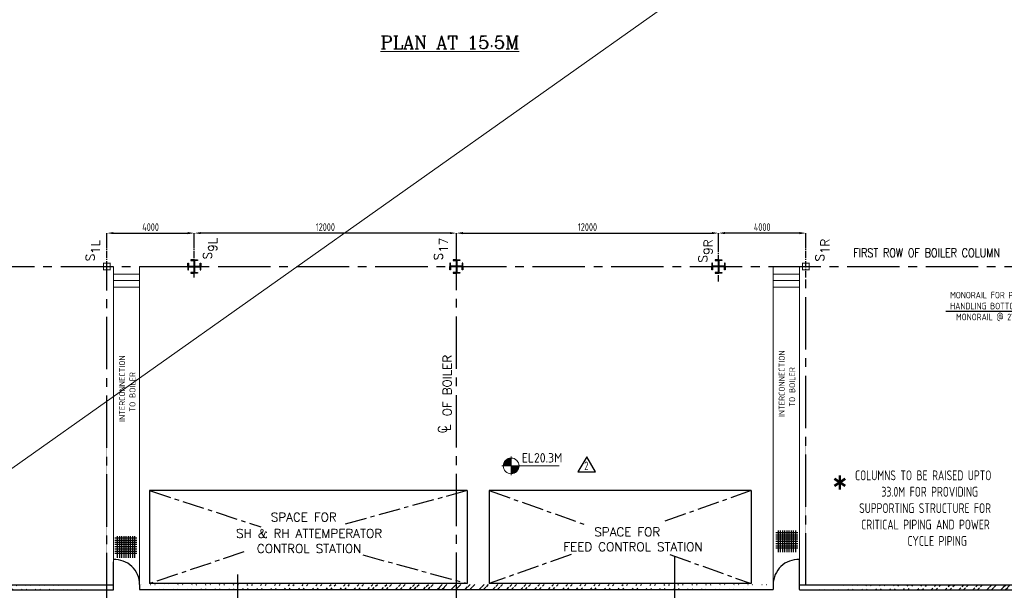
# Model space of a CAD drawing. Extents: x -287416 to 4934791, y -504132 to 1826789.
# Tile 90 of 256: x 12071 to 57147, y 173857 to 199956. Entities that reach past the tile are written whole.
import ezdxf
from ezdxf.enums import TextEntityAlignment as Align

# ---------------------------------------------------------------- set-up
doc = ezdxf.new("R2010")
doc.units = 0
doc.header["$LTSCALE"] = 800
doc.header["$MEASUREMENT"] = 0
doc.linetypes.add('CENTER', pattern=[2, 1.25, -0.25, 0.25, -0.25])
doc.linetypes.add('CENTER2', pattern=[1.125, 0.75, -0.125, 0.125, -0.125])
doc.layers.get('0').update_dxf_attribs({"linetype": 'CONTINUOUS'})
doc.layers.get('DEFPOINTS').update_dxf_attribs({"linetype": 'CONTINUOUS'})
for name, color, linetype in [('CENTER', 2, 'CENTER'), ('COL', 1, 'CENTER'), ('GRID', 8, 'CENTER'), ('GT_1', 7, 'CONTINUOUS'), ('HANGERS', 1, 'CONTINUOUS'), ('HATCH', 9, 'CONTINUOUS'), ('LOGO', 7, 'CONTINUOUS'), ('obk', 7, 'CONTINUOUS'), ('OBN', 1, 'CONTINUOUS'), ('TXT', 4, 'CONTINUOUS'), ('WALL', 6, 'CONTINUOUS')]:
    doc.layers.add(name, color=color, linetype=linetype)
for name, color, linetype, lineweight in [('DIM', 4, 'CONTINUOUS', 15), ('T', 3, 'CONTINUOUS', 15), ('TEXT', 3, 'CONTINUOUS', 15)]:
    doc.layers.add(name, color=color, linetype=linetype, lineweight=lineweight)
doc.styles.add('c5', font='complex.shx', dxfattribs={"height": 5})
doc.styles.add('ROMANC', font='romanc')
doc.styles.add('ROMANS', font='ISO9.shx', dxfattribs={"width": 0.8})
doc.styles.add('S1', font='SIMPLEX.SHX', dxfattribs={"height": 200})
doc.styles.add('S3', font='ROMANS1.SHX', dxfattribs={"width": 0.8})
doc.styles.get("Standard").update_dxf_attribs({"font": 'ISO9'})
doc.dimstyles.get("Standard").update_dxf_attribs({"dimtxt": 0.18, "dimasz": 0.18, "dimexe": 0.18, "dimexo": 0.0625, "dimgap": 0.09, "dimtad": 0, "dimtih": 1, "dimtoh": 1, "dimdec": 4, "dimzin": 0, "dimdsep": 46, "dimtxsty": 'Standard', "dimcen": 0.09, "dimadec": 0, "dimazin": 0, "dimtfac": 1, "dimtdec": 4, "dimtofl": 0, "dimtmove": 0, "dimatfit": 3, "dimfxl": 1, "dimtolj": 1, "dimtzin": 0, "dimarcsym": 0})
doc.dimstyles.new('STANDARD$0', dxfattribs={"dimtxt": 250, "dimasz": 200, "dimexe": 0, "dimexo": 0, "dimgap": 100, "dimtad": 1, "dimdec": 0, "dimzin": 0, "dimdsep": 46, "dimtxsty": 'S1', "dimcen": 0, "dimadec": 0, "dimazin": 0, "dimtfac": 1, "dimtdec": 0, "dimtmove": 2, "dimatfit": 3, "dimfxl": 1, "dimtolj": 1, "dimtzin": 0, "dimarcsym": 0})

# ---------------------------------------------------------------- blocks, each defined once
blk = doc.blocks.new('*X7')
at = {"color": 0}
for p, q in [((36226, 29425), (36330, 29425)), ((36080, 29200), (36330, 29200)), ((36081, 29225), (36330, 29225)), ((36085, 29250), (36330, 29250)), ((36092, 29275), (36330, 29275)), ((36102, 29300), (36330, 29300)), ((36115, 29325), (36330, 29325)), ((36132, 29350), (36330, 29350)), ((36154, 29375), (36330, 29375)), ((36183, 29400), (36330, 29400))]:
    blk.add_line(p, q, dxfattribs=at)
blk = doc.blocks.new('LL')
for p, q in [((-1136, 0), (-711, 0)), ((-711, 0), (-711, 423)), ((1493, 0), (-711, 0)), ((-711, 0), (-711, -418))]:
    blk.add_line(p, q)
for start, end in [(90, 180), (180, 270), (0, 90), (270, 0)]:
    blk.add_arc((-711, 0), 360, start, end)
at = {"xscale": 1.440000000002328, "yscale": 1.440000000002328, "zscale": 1.440000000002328}
blk.add_blockref('*X7', (-53026, -42044), dxfattribs=at)
at = {"xscale": 1.440000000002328, "yscale": 1.440000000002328, "zscale": 1.440000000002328, "rotation": 180}
blk.add_blockref('*X7', (51604, 42044), dxfattribs=at)
at = {"flags": 4}
blk.add_attdef('LEVEL', (-222, 154), '', height=432, dxfattribs=at)
blk = doc.blocks.new('COL2')
at = {"layer": 'obk'}
for points in [[(-15, 15), (-270, 15), (-270, 150), (-300, 150), (-300, 0)], [(-15, -15), (-270, -15), (-270, -150), (-300, -150), (-300, 0)], [(-15, 15), (-15, 270), (-150, 270), (-150, 300), (0, 300)], [(15, 15), (15, 270), (150, 270), (150, 300), (0, 300)], [(300, 0), (300, 150), (270, 150), (270, 15), (15, 15)], [(300, 0), (300, -150), (270, -150), (270, -15), (15, -15)], [(0, -300), (-150, -300), (-150, -270), (-15, -270), (-15, -15)], [(0, -300), (150, -300), (150, -270), (15, -270), (15, -15)]]:
    blk.add_lwpolyline(points, dxfattribs=at)
blk = doc.blocks.new('X')
at = {"layer": 'OBN'}
blk.add_blockref('COL2', (0, 0), dxfattribs=at)
blk = doc.blocks.new('*D841')
at = {"layer": 'DEFPOINTS', "color": 0, "transparency": 16777216}
for p in [(20063, 190195), (20063, 189763), (32063, 189763)]:
    blk.add_point(p, dxfattribs=at)
at = {"layer": 'DIM', "color": 9, "lineweight": -2, "transparency": 16777216}
for p, q in [((20063, 189763), (20063, 190195)), ((31763, 190195), (20363, 190195)), ((32063, 189763), (32063, 190195))]:
    blk.add_line(p, q, dxfattribs=at)
at = {"layer": 'DIM', "color": 9, "transparency": 16777216}
for points in [[(20363, 190245), (20363, 190145), (20063, 190195)], [(31763, 190245), (31763, 190145), (32063, 190195)]]:
    blk.add_solid(points, dxfattribs=at)
at = {"layer": 'DIM', "transparency": 16777216, "insert": (26063, 190470), "char_height": 350, "attachment_point": 5, "style": 'ROMANS'}
blk.add_mtext('\\A1;12000', dxfattribs=at)
blk = doc.blocks.new('*D844')
at = {"layer": 'DEFPOINTS', "color": 0, "transparency": 16777216}
for p in [(20063, 190195), (16063, 189486), (20063, 189489)]:
    blk.add_point(p, dxfattribs=at)
at = {"layer": 'DIM', "color": 9, "lineweight": -2, "transparency": 16777216}
for p, q in [((16063, 189486), (16063, 190195)), ((16363, 190195), (19763, 190195)), ((20063, 189489), (20063, 190195))]:
    blk.add_line(p, q, dxfattribs=at)
at = {"layer": 'DIM', "color": 9, "transparency": 16777216}
for points in [[(16363, 190245), (16363, 190145), (16063, 190195)], [(19763, 190245), (19763, 190145), (20063, 190195)]]:
    blk.add_solid(points, dxfattribs=at)
at = {"layer": 'DIM', "transparency": 16777216, "insert": (18063, 190470), "char_height": 350, "attachment_point": 5, "style": 'ROMANS'}
blk.add_mtext('\\A1;4000', dxfattribs=at)
blk = doc.blocks.new('*D845')
at = {"layer": 'DEFPOINTS', "color": 0, "transparency": 16777216}
for p in [(44063, 190195), (32063, 189763), (44063, 189763)]:
    blk.add_point(p, dxfattribs=at)
at = {"layer": 'DIM', "color": 9, "lineweight": -2, "transparency": 16777216}
for p, q in [((32063, 189763), (32063, 190195)), ((32363, 190195), (43763, 190195)), ((44063, 189763), (44063, 190195))]:
    blk.add_line(p, q, dxfattribs=at)
at = {"layer": 'DIM', "color": 9, "transparency": 16777216}
for points in [[(32363, 190245), (32363, 190145), (32063, 190195)], [(43763, 190245), (43763, 190145), (44063, 190195)]]:
    blk.add_solid(points, dxfattribs=at)
at = {"layer": 'DIM', "transparency": 16777216, "insert": (38063, 190470), "char_height": 350, "attachment_point": 5, "style": 'ROMANS'}
blk.add_mtext('\\A1;12000', dxfattribs=at)
blk = doc.blocks.new('*D846')
at = {"layer": 'DEFPOINTS', "color": 0, "transparency": 16777216}
for p in [(44063, 190195), (44063, 189489), (48063, 189486)]:
    blk.add_point(p, dxfattribs=at)
at = {"layer": 'DIM', "color": 9, "lineweight": -2, "transparency": 16777216}
for p, q in [((44063, 189489), (44063, 190195)), ((47763, 190195), (44363, 190195)), ((48063, 189486), (48063, 190195))]:
    blk.add_line(p, q, dxfattribs=at)
at = {"layer": 'DIM', "color": 9, "transparency": 16777216}
for points in [[(44363, 190245), (44363, 190145), (44063, 190195)], [(47763, 190245), (47763, 190145), (48063, 190195)]]:
    blk.add_solid(points, dxfattribs=at)
at = {"layer": 'DIM', "transparency": 16777216, "insert": (46063, 190470), "char_height": 350, "attachment_point": 5, "style": 'ROMANS'}
blk.add_mtext('\\A1;4000', dxfattribs=at)

msp = doc.modelspace()

# ---------------------------------------------------------------- hatches: boundary and pattern name
at = {"layer": 'HATCH'}
h = msp.add_hatch(dxfattribs=at)
h.set_pattern_fill('ANSI32', color=256, scale=1200, style=0)
h.set_pattern_definition([(45, (-91715.47, 26741.4), (-318.198, 318.198), []), (45, (-91503.34, 26741.4), (-318.198, 318.198), [])])
edge = h.paths.add_edge_path()
edge.add_line((16063.1, 174105.1), (-7656.9, 174106.1))
edge.add_line((16063.1, 173878.4), (-7656.9, 173876.1))
h = msp.add_hatch(dxfattribs=at)
h.set_pattern_fill('ANSI32', color=256, scale=1200, style=0)
h.set_pattern_definition([(45, (-61215.47, 26762.1), (-318.198, 318.198), []), (45, (-61003.34, 26762.1), (-318.198, 318.198), [])])
edge = h.paths.add_edge_path()
edge.add_line((46563.1, 174125.8), (17563.1, 174126.7))
edge.add_line((46563.1, 173899.1), (17563.1, 173896.7))
h = msp.add_hatch(dxfattribs=at)
h.set_pattern_fill('ANSI32', color=256, scale=1200, style=0)
h.set_pattern_definition([(45, (-36061.38, 26741.37), (-318.198, 318.198), []), (45, (-35849.25, 26741.37), (-318.198, 318.198), [])])
edge = h.paths.add_edge_path()
edge.add_line((67282.9, 174105.1), (47763.1, 174106))
edge.add_line((67282.9, 173876.1), (47763.1, 173877.8))

# ---------------------------------------------------------------- linework, layer by layer
at = {"layer": 'CENTER'}
for p, q in [((18021.1, 178416.1), (23113.7, 176757)), ((32563.1, 178416.1), (26792.4, 176833.8)), ((33563.1, 178416.1), (37995.5, 176846.2)), ((45563.1, 178416.1), (41576.2, 177004.1)), ((22334.8, 175611.5), (18021.1, 174166.1)), ((27783.1, 175476.7), (32563.1, 174166.1)), ((37310.2, 175493.2), (33563.1, 174166.1)), ((41831.3, 175487.7), (45563.1, 174166.1))]:
    msp.add_line(p, q, dxfattribs=at)
at = {"layer": 'COL', "color": 7, "const_width": 50}
for points in [[(15913.1, 188516.1), (15913.1, 188816.1), (16213.1, 188816.1), (16213.1, 188516.1), (15888.5, 188516.1)], [(48213.1, 188516.1), (48213.1, 188816.1), (47913.1, 188816.1), (47913.1, 188516.1), (48237.6, 188516.1)]]:
    msp.add_lwpolyline(points, dxfattribs=at)
at = {"layer": 'DIM'}
for p, q in [((143254.7, 272471.8), (-35095.3, 146321.8)), ((16363.1, 188666.1), (16363.1, 173876.1)), ((17563.1, 188666.1), (17563.1, 174016)), ((46563.1, 188666.1), (46563.1, 173896.1)), ((47763.1, 188666.1), (47763.1, 173877.8)), ((17563.1, 188312.6), (16363.1, 188312.6)), ((17563.1, 188025.7), (16363.1, 188025.7)), ((46563.1, 188312.6), (47763.1, 188312.6)), ((46563.1, 188025.7), (47763.1, 188025.7)), ((17563.1, 187725.7), (16363.1, 187725.7)), ((46563.1, 187725.7), (47763.1, 187725.7)), ((46563.1, 174006.8), (46563.1, 173896.7))]:
    msp.add_line(p, q, dxfattribs=at)
at = {"layer": 'DIM', "color": 1, "const_width": 10}
msp.add_lwpolyline([(16063.1, 174127.8), (48063.1, 174127.8), (48063.1, 180777.8), (16063.1, 180777.8)], close=True, dxfattribs=at)
at = {"layer": 'GRID', "linetype": 'CENTER2', "ltscale": 0.5}
for p, q in [((16063.1, 188166.1), (16063.1, 189841.9)), ((20063.1, 188166.1), (20063.1, 189841.9)), ((44063.1, 187978.7), (44063.1, 189978.7)), ((48063.1, 188166.1), (48063.1, 189938.4))]:
    msp.add_line(p, q, dxfattribs=at)
at = {"layer": 'GRID', "linetype": 'CENTER2', "ltscale": 4}
for p, q in [((32063.1, 158788.1), (32063.1, 189978.7)), ((-450.2, 188666.1), (86115.6, 188666.1)), ((16063.1, 173166.1), (16063.1, 188666.1)), ((48063.1, 174071.2), (48063.1, 188166.1)), ((42063.1, 158788.1), (42063.1, 175388.7)), ((22063.1, 158788.1), (22063.1, 174583))]:
    msp.add_line(p, q, dxfattribs=at)
at = {"layer": 'GT_1', "flags": 128}
for points in [[(16533.8, 176338.9), (16533.8, 175338.9)], [(16633.8, 176338.9), (16633.8, 175338.9)], [(16733.8, 176338.9), (16733.8, 175338.9)], [(16833.8, 176338.9), (16833.8, 175338.9)], [(16833.8, 176338.9), (16833.8, 175338.9)], [(16933.8, 176338.9), (16933.8, 175338.9)], [(16933.8, 176338.9), (16933.8, 175338.9)], [(17033.8, 176338.9), (17033.8, 175338.9)], [(17133.8, 176338.9), (17133.8, 175338.9)], [(17133.8, 176338.9), (17133.8, 175338.9)], [(17233.8, 176338.9), (17233.8, 175338.9)], [(17333.8, 176338.9), (17333.8, 175338.9)], [(46687.7, 176495), (47687.7, 176495)], [(46687.7, 176395), (47687.7, 176395)], [(46687.7, 176295), (47687.7, 176295)], [(46787.7, 176595), (46787.7, 175595)], [(46887.7, 176595), (46887.7, 175595)], [(46987.7, 176595), (46987.7, 175595)], [(46987.7, 176595), (46987.7, 175595)], [(47087.7, 176595), (47087.7, 175595)], [(47187.7, 176595), (47187.7, 175595)], [(47187.7, 176595), (47187.7, 175595)], [(47287.7, 176595), (47287.7, 175595)], [(47287.7, 176595), (47287.7, 175595)], [(47387.7, 176595), (47387.7, 175595)], [(47487.7, 176595), (47487.7, 175595)], [(47587.7, 176595), (47587.7, 175595)], [(17433.8, 176238.9), (16433.8, 176238.9)], [(17433.8, 176138.9), (16433.8, 176138.9)], [(17433.8, 176038.9), (16433.8, 176038.9)], [(17433.8, 175952.5), (16433.8, 175952.5)], [(17433.8, 175845.7), (16433.8, 175845.7)], [(46687.7, 176208.6), (47687.7, 176208.6)], [(46687.7, 176101.8), (47687.7, 176101.8)], [(46687.7, 176001.8), (47687.7, 176001.8)], [(46687.7, 175895), (47687.7, 175895)], [(46687.7, 175795), (47687.7, 175795)], [(17433.8, 175745.7), (16433.8, 175745.7)], [(17433.8, 175638.9), (16433.8, 175638.9)], [(17433.8, 175538.9), (16433.8, 175538.9)]]:
    msp.add_lwpolyline(points, dxfattribs=at)
at = {"layer": 'HANGERS', "linetype": 'Continuous'}
for p, q in [((38036.3, 179968.7), (37616.5, 179269.7)), ((38436.2, 179269.7), (38036.3, 179968.7)), ((37616.5, 179269.7), (38436.2, 179269.7))]:
    msp.add_line(p, q, dxfattribs=at)
at = {"layer": 'OBN'}
for p, q in [((32563.1, 178416.1), (18021.1, 178416.1)), ((18021.1, 178416.1), (18021.1, 174166.1)), ((32563.1, 178416.1), (32563.1, 174166.1)), ((33563.1, 178416.1), (33563.1, 174166.1)), ((45563.1, 178416.1), (33563.1, 178416.1)), ((45563.1, 178416.1), (45563.1, 174166.1)), ((32563.1, 174166.1), (18021.1, 174166.1)), ((45563.1, 174166.1), (33563.1, 174166.1))]:
    msp.add_line(p, q, dxfattribs=at)
at = {"layer": 'WALL'}
for p, q in [((16363.1, 173876.1), (16363.1, 175155)), ((47763.1, 173896.7), (47763.1, 175265.7)), ((17563.1, 174126.7), (17563.1, 173896.7)), ((46563.1, 174126.7), (46563.1, 173896.7)), ((47763.1, 174106), (61617.2, 174106)), ((-10336.9, 173876.1), (16363.1, 173876.1)), ((17563.1, 173896.7), (46563.1, 173896.7)), ((47763.1, 173877.8), (61387.6, 173876.1))]:
    msp.add_line(p, q, dxfattribs=at)
msp.add_lwpolyline([(-7656.9, 170791.5), (-7656.9, 170501.5), (-10566.9, 170501.5), (-10566.9, 174106.1), (16363.1, 174106.1)], dxfattribs=at)
for centre, start, end in [((16406.6, 174109.9), 0.83462, 92.15742), ((47719.5, 174109.9), 87.84258, 179.16538)]:
    msp.add_arc(centre, 1156.6, start, end, dxfattribs=at)

# ---------------------------------------------------------------- block references
at = {"layer": 'COL', "color": 7, "xscale": -1, "rotation": 270}
msp.add_blockref('X', (20063.1, 188666.1), dxfattribs=at)
at = {"layer": 'COL', "color": 7, "rotation": 90}
for p in [(32063.1, 188666.1), (44063.1, 188666.1)]:
    msp.add_blockref('X', p, dxfattribs=at)
at = {"layer": 'DIM'}
msp.add_blockref('LL', (35280.4, 179547), dxfattribs=at).add_auto_attribs({'LEVEL': 'EL20.3M'})

# ---------------------------------------------------------------- texts
at = {"insert": (54259.9, 187508.6), "char_height": 300, "attachment_point": 1, "style": 'ROMANS'}
msp.add_mtext_dynamic_manual_height_columns('\\pi407.49;MONORAIL FOR PANEL \\PHANDLING BOTTOM OF \\P\\pi676.07;MONORAIL @ 27.2M', width=4849.273, gutter_width=2000, heights=[0], dxfattribs=at)
at = {"layer": 'HANGERS', "linetype": 'Continuous', "style": 'ROMANS', "width": 0.8}
msp.add_text('2', height=382.6, dxfattribs=at).set_placement((37919.6, 179360))
at = {"layer": 'LOGO', "color": 4, "style": 'ROMANC'}
for s, p in [('OF BOILER ', (31642.8, 181814)), ('C', (31426.6, 181035.8)), ('L', (31594.7, 181144.3))]:
    msp.add_text(s, height=400, rotation=90, dxfattribs=at).set_placement(p, align=Align.MIDDLE_LEFT)
for s, p in [('SPACE FOR', (25075.3, 177003)), ('SPACE FOR', (39886.8, 176326.9)), ('SH & RH ATTEMPERATOR', (25320.3, 176259.6)), ('CONTROL STATION', (25320.3, 175563.8)), ('FEED CONTROL STATION', (40148.7, 175648.8))]:
    msp.add_text(s, height=400, dxfattribs=at).set_placement(p, align=Align.CENTER)
at = {"layer": 'T', "color": 20, "style": 'S3', "width": 0.8}
msp.add_text('FIRST ROW OF BOILER COLUMN', height=400, dxfattribs=at).set_placement((53594.4, 189092.5), align=Align.CENTER)
at = {"layer": 'T', "insert": (41667.1, 169171.1), "char_height": 300, "width": 2855.548, "attachment_point": 1, "rotation": 90, "style": 'S3'}
msp.add_mtext('\\pi410.63;DEAERATOR \\P\\pi22.06;FIXED SUPPORT', dxfattribs=at)
at = {"layer": 'TEXT', "style": 'ROMANC'}
for s, height, p in [('%%UPLAN AT 15.5M', 600, (28586, 198625.8)), ('*', 1125, (49234.7, 178308.9))]:
    msp.add_text(s, height=height, dxfattribs=at).set_placement(p)
at = {"layer": 'TEXT', "style": 'ROMANS', "width": 0.9}
for s, p in [('INTERCONNECTION', (47097.6, 181781.3)), ('INTERCONNECTION', (16897.6, 181557.2)), ('TO BOILER', (47572.6, 182252)), ('TO BOILER', (17372.6, 182027.9))]:
    msp.add_text(s, height=275, rotation=90, dxfattribs=at).set_placement(p)
at = {"layer": 'TEXT', "insert": (50083.4, 179340), "char_height": 450, "width": 8892.585, "attachment_point": 1, "style": 'ROMANS'}
msp.add_mtext('\\pi229.15;COLUMNS TO BE RAISED UPTO \\P\\pi1437.7;33.0M FOR PROVIDING \\P\\pi417.72;SUPPORTING STRUCTURE FOR  \\P\\pi512.01;CRITICAL PIPING AND POWER \\P\\pi2629.1;CYCLE PIPING', dxfattribs=at)
at = {"layer": 'TXT', "style": 'c5'}
for s, p in [('1L', (15737.1, 189242.2)), ('9L', (21105.4, 189345.5)), ('17', (31675.1, 189299.6)), ('9R', (43784, 189200.6)), ('1R', (49136.5, 189235.5)), ('S', (15500.1, 188904.6)), ('S', (20868.4, 188993.4)), ('S', (31438.1, 188947.5)), ('S', (43547, 188848.5)), ('S', (48899.5, 188897.9))]:
    msp.add_text(s, height=400, rotation=90, dxfattribs=at).set_placement(p)

# ---------------------------------------------------------------- dimensions: what is measured, and where the dimension line sits
at = {"layer": 'DIM'}
for base, p1, p2, picture, middle in [((20063.1, 190194.6), (16063.1, 189485.6), (20063.1, 189489.3), '*D844', (18063.1, 190469.6)), ((44063.1, 190194.6), (32063.1, 189762.9), (44063.1, 189762.9), '*D845', (38063.1, 190469.6))]:
    dim = msp.add_linear_dim(base=base, p1=p1, p2=p2, dimstyle='STANDARD$0', override={"dimtxt": 350, "dimasz": 300, "dimtxsty": 'ROMANS', "dimclrd": 9, "dimclre": 9, "dimclrt": 256, "dimtix": 1}, dxfattribs=at)
    dim.commit()
    dim.dimension.update_dxf_attribs({"geometry": picture, "text_midpoint": middle})
for base, p1, p2, picture, middle in [((20063.1, 190194.6), (32063.1, 189762.9), (20063.1, 189762.9), '*D841', (26063.1, 190469.6)), ((44063.1, 190194.6), (48063.1, 189485.6), (44063.1, 189489.3), '*D846', (46063.1, 190469.6))]:
    dim = msp.add_linear_dim(base=base, p1=p1, p2=p2, angle=180, dimstyle='STANDARD$0', override={"dimtxt": 350, "dimasz": 300, "dimtxsty": 'ROMANS', "dimclrd": 9, "dimclre": 9, "dimclrt": 256, "dimtix": 1}, dxfattribs=at)
    dim.commit()
    dim.dimension.update_dxf_attribs({"geometry": picture, "text_midpoint": middle})

# ---------------------------------------------------------------- leaders
msp.add_leader([(59441.1, 185666.1), (58763.8, 186614.3), (54474.9, 186614.3)], dimstyle='Standard', override={"dimtxt": 350, "dimasz": 300, "dimexe": 0, "dimexo": 0, "dimgap": 100, "dimtad": 0, "dimtih": 0, "dimtoh": 0, "dimdec": 0, "dimtxsty": 'ROMANS', "dimcen": 0, "dimclrd": 9, "dimclre": 9, "dimclrt": 256, "dimtdec": 0, "dimtix": 1, "dimtofl": 1, "dimatfit": 0})

doc.saveas('drawing.dxf')
